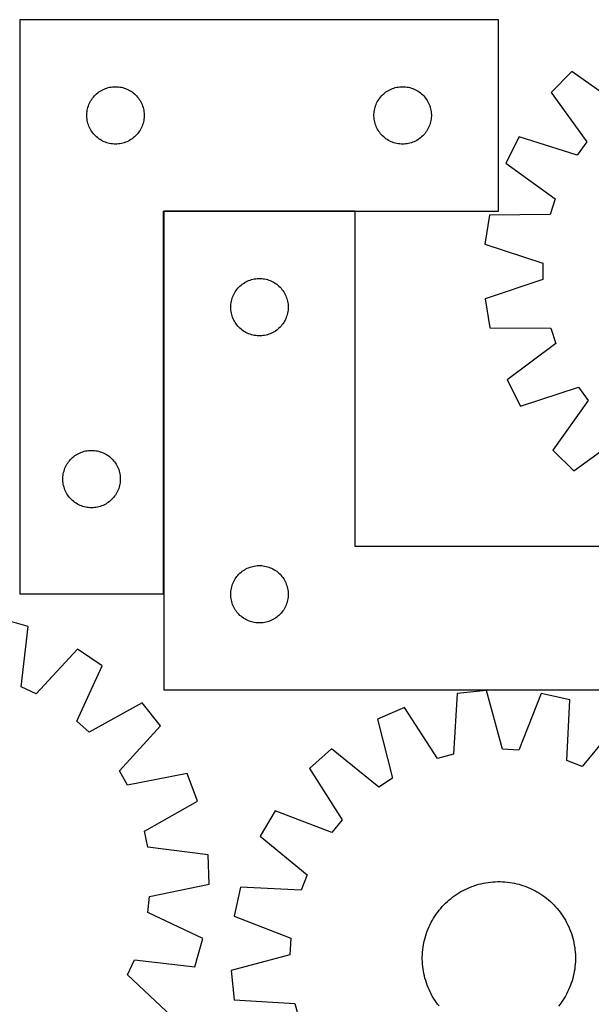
# Model space of a CAD drawing. Header units: millimetres. Extents: x 7 to 1489, y 8 to 2993.
# Tile 11 of 12: x 956 to 1254, y 2470 to 2984. Entities that reach past the tile are written whole.
import ezdxf

# ---------------------------------------------------------------- set-up
doc = ezdxf.new("R2010")
doc.units = ezdxf.units.MM
doc.layers.add('COMMON', color=5, linetype='CONTINUOUS', true_color=0x0000ff)
doc.layers.add('CUT', color=7, linetype='CONTINUOUS', true_color=0x000000)

msp = doc.modelspace()

# ---------------------------------------------------------------- linework, layer by layer
at = {"layer": 'COMMON'}
for p, q in [((1030.693733, 2884.046204), (1030.693733, 2684.246205)), ((1130.793734, 2884.146205), (1030.793734, 2884.146205))]:
    msp.add_line(p, q, dxfattribs=at)
at = {"layer": 'CUT'}
for p, q in [((955.593733, 2984.246205), (955.593733, 2684.246205)), ((1205.593733, 2984.246205), (955.593733, 2984.246205)), ((1205.593733, 2884.246205), (1205.593733, 2984.246205)), ((1243.977221, 2957.145566), (1233.15416, 2946.209759)), ((1269.873409, 2938.750941), (1243.977221, 2957.145566)), ((998.205512, 2947.300484), (998.887326, 2947.663512)), ((998.887326, 2947.663512), (999.586924, 2947.990959)), ((999.586924, 2947.990959), (1000.302451, 2948.281958)), ((1000.302451, 2948.281958), (1001.03201, 2948.535736)), ((1001.03201, 2948.535736), (1001.773666, 2948.751621)), ((1001.773666, 2948.751621), (1002.525452, 2948.929041)), ((1002.525452, 2948.929041), (1003.285374, 2949.067524)), ((1003.285374, 2949.067524), (1004.051418, 2949.166703)), ((1004.051418, 2949.166703), (1004.821551, 2949.226317)), ((1004.821551, 2949.226317), (1005.593733, 2949.246205)), ((1005.593733, 2949.246205), (1006.365914, 2949.226317)), ((1006.365914, 2949.226317), (1007.136048, 2949.166703)), ((1007.136048, 2949.166703), (1007.902091, 2949.067524)), ((1007.902091, 2949.067524), (1008.662014, 2948.929041)), ((1008.662014, 2948.929041), (1009.4138, 2948.751621)), ((1009.4138, 2948.751621), (1010.155455, 2948.535736)), ((1010.155455, 2948.535736), (1010.885014, 2948.281958)), ((1010.885014, 2948.281958), (1011.600541, 2947.990959)), ((1011.600541, 2947.990959), (1012.30014, 2947.663512)), ((1012.30014, 2947.663512), (1012.981954, 2947.300484)), ((1148.205512, 2947.300484), (1148.887326, 2947.663512)), ((1148.887326, 2947.663512), (1149.586924, 2947.990959)), ((1149.586924, 2947.990959), (1150.302451, 2948.281958)), ((1150.302451, 2948.281958), (1151.03201, 2948.535736)), ((1151.03201, 2948.535736), (1151.773666, 2948.751621)), ((1151.773666, 2948.751621), (1152.525452, 2948.929041)), ((1152.525452, 2948.929041), (1153.285374, 2949.067524)), ((1153.285374, 2949.067524), (1154.051418, 2949.166703)), ((1154.051418, 2949.166703), (1154.821551, 2949.226317)), ((1154.821551, 2949.226317), (1155.593733, 2949.246205)), ((1155.593733, 2949.246205), (1156.365914, 2949.226317)), ((1156.365914, 2949.226317), (1157.136048, 2949.166703)), ((1157.136048, 2949.166703), (1157.902091, 2949.067524)), ((1157.902091, 2949.067524), (1158.662014, 2948.929041)), ((1158.662014, 2948.929041), (1159.4138, 2948.751621)), ((1159.4138, 2948.751621), (1160.155455, 2948.535736)), ((1160.155455, 2948.535736), (1160.885014, 2948.281958)), ((1160.885014, 2948.281958), (1161.600541, 2947.990959)), ((1161.600541, 2947.990959), (1162.30014, 2947.663512)), ((1162.30014, 2947.663512), (1162.981954, 2947.300484)), ((992.734013, 2941.968097), (993.148578, 2942.619861)), ((993.148578, 2942.619861), (993.596144, 2943.24942)), ((993.596144, 2943.24942), (994.075526, 2943.855103)), ((994.075526, 2943.855103), (994.585452, 2944.435305)), ((994.585452, 2944.435305), (995.12457, 2944.988488)), ((995.12457, 2944.988488), (995.691451, 2945.513184)), ((995.691451, 2945.513184), (996.284591, 2946.008002)), ((996.284591, 2946.008002), (996.902416, 2946.47163)), ((996.902416, 2946.47163), (997.54329, 2946.902839)), ((997.54329, 2946.902839), (998.205512, 2947.300484)), ((1012.981954, 2947.300484), (1013.644176, 2946.902839)), ((1013.644176, 2946.902839), (1014.285049, 2946.47163)), ((1014.285049, 2946.47163), (1014.902875, 2946.008002)), ((1014.902875, 2946.008002), (1015.496015, 2945.513184)), ((1015.496015, 2945.513184), (1016.062895, 2944.988488)), ((1016.062895, 2944.988488), (1016.602013, 2944.435305)), ((1016.602013, 2944.435305), (1017.111939, 2943.855103)), ((1017.111939, 2943.855103), (1017.591321, 2943.24942)), ((1017.591321, 2943.24942), (1018.038888, 2942.619861)), ((1018.038888, 2942.619861), (1018.453452, 2941.968097)), ((1142.734013, 2941.968097), (1143.148578, 2942.619861)), ((1143.148578, 2942.619861), (1143.596144, 2943.24942)), ((1143.596144, 2943.24942), (1144.075526, 2943.855103)), ((1144.075526, 2943.855103), (1144.585452, 2944.435305)), ((1144.585452, 2944.435305), (1145.12457, 2944.988488)), ((1145.12457, 2944.988488), (1145.691451, 2945.513184)), ((1145.691451, 2945.513184), (1146.284591, 2946.008002)), ((1146.284591, 2946.008002), (1146.902416, 2946.47163)), ((1146.902416, 2946.47163), (1147.54329, 2946.902839)), ((1147.54329, 2946.902839), (1148.205512, 2947.300484)), ((1162.981954, 2947.300484), (1163.644176, 2946.902839)), ((1163.644176, 2946.902839), (1164.285049, 2946.47163)), ((1164.285049, 2946.47163), (1164.902875, 2946.008002)), ((1164.902875, 2946.008002), (1165.496015, 2945.513184)), ((1165.496015, 2945.513184), (1166.062895, 2944.988488)), ((1166.062895, 2944.988488), (1166.602013, 2944.435305)), ((1166.602013, 2944.435305), (1167.111939, 2943.855103)), ((1167.111939, 2943.855103), (1167.591321, 2943.24942)), ((1167.591321, 2943.24942), (1168.038888, 2942.619861)), ((1168.038888, 2942.619861), (1168.453452, 2941.968097)), ((1233.15416, 2946.209759), (1251.816156, 2920.505583)), ((990.836764, 2936.935417), (990.994767, 2937.691521)), ((990.994767, 2937.691521), (991.191485, 2938.43849)), ((991.191485, 2938.43849), (991.426394, 2939.174341)), ((991.426394, 2939.174341), (991.698873, 2939.897124)), ((991.698873, 2939.897124), (992.008199, 2940.604921)), ((992.008199, 2940.604921), (992.353551, 2941.295856)), ((992.353551, 2941.295856), (992.734013, 2941.968097)), ((1018.453452, 2941.968097), (1018.833915, 2941.295856)), ((1018.833915, 2941.295856), (1019.179267, 2940.604921)), ((1019.179267, 2940.604921), (1019.488592, 2939.897124)), ((1019.488592, 2939.897124), (1019.761071, 2939.174341)), ((1019.761071, 2939.174341), (1019.995981, 2938.43849)), ((1019.995981, 2938.43849), (1020.192698, 2937.691521)), ((1020.192698, 2937.691521), (1020.350702, 2936.935417)), ((1140.836764, 2936.935417), (1140.994767, 2937.691521)), ((1140.994767, 2937.691521), (1141.191485, 2938.43849)), ((1141.191485, 2938.43849), (1141.426394, 2939.174341)), ((1141.426394, 2939.174341), (1141.698873, 2939.897124)), ((1141.698873, 2939.897124), (1142.008199, 2940.604921)), ((1142.008199, 2940.604921), (1142.353551, 2941.295856)), ((1142.353551, 2941.295856), (1142.734013, 2941.968097)), ((1168.453452, 2941.968097), (1168.833915, 2941.295856)), ((1168.833915, 2941.295856), (1169.179267, 2940.604921)), ((1169.179267, 2940.604921), (1169.488592, 2939.897124)), ((1169.488592, 2939.897124), (1169.761071, 2939.174341)), ((1169.761071, 2939.174341), (1169.995981, 2938.43849)), ((1169.995981, 2938.43849), (1170.192698, 2937.691521)), ((1170.192698, 2937.691521), (1170.350702, 2936.935417)), ((990.598706, 2934.632424), (990.63847, 2935.403837)), ((990.598706, 2933.859987), (990.598706, 2934.632424)), ((990.63847, 2933.088573), (990.598706, 2933.859987)), ((990.63847, 2935.403837), (990.717893, 2936.172181)), ((990.717893, 2932.32023), (990.63847, 2933.088573)), ((990.717893, 2936.172181), (990.836764, 2936.935417)), ((990.836764, 2931.556994), (990.717893, 2932.32023)), ((1020.350702, 2936.935417), (1020.469573, 2936.172181)), ((1020.469573, 2932.32023), (1020.350702, 2931.556994)), ((1020.469573, 2936.172181), (1020.548996, 2935.403837)), ((1020.548996, 2933.088573), (1020.469573, 2932.32023)), ((1020.548996, 2935.403837), (1020.58876, 2934.632424)), ((1020.58876, 2933.859987), (1020.548996, 2933.088573)), ((1020.58876, 2934.632424), (1020.58876, 2933.859987)), ((1140.598706, 2934.632424), (1140.63847, 2935.403837)), ((1140.598706, 2933.859987), (1140.598706, 2934.632424)), ((1140.63847, 2933.088573), (1140.598706, 2933.859987)), ((1140.63847, 2935.403837), (1140.717893, 2936.172181)), ((1140.717893, 2932.32023), (1140.63847, 2933.088573)), ((1140.717893, 2936.172181), (1140.836764, 2936.935417)), ((1140.836764, 2931.556994), (1140.717893, 2932.32023)), ((1170.350702, 2936.935417), (1170.469573, 2936.172181)), ((1170.469573, 2932.32023), (1170.350702, 2931.556994)), ((1170.469573, 2936.172181), (1170.548996, 2935.403837)), ((1170.548996, 2933.088573), (1170.469573, 2932.32023)), ((1170.548996, 2935.403837), (1170.58876, 2934.632424)), ((1170.58876, 2933.859987), (1170.548996, 2933.088573)), ((1170.58876, 2934.632424), (1170.58876, 2933.859987)), ((990.994767, 2930.800889), (990.836764, 2931.556994)), ((991.191485, 2930.053921), (990.994767, 2930.800889)), ((991.426394, 2929.31807), (991.191485, 2930.053921)), ((991.698873, 2928.595287), (991.426394, 2929.31807)), ((992.008199, 2927.887489), (991.698873, 2928.595287)), ((992.353551, 2927.196554), (992.008199, 2927.887489)), ((992.734013, 2926.524313), (992.353551, 2927.196554)), ((1018.833915, 2927.196554), (1018.453452, 2926.524313)), ((1019.179267, 2927.887489), (1018.833915, 2927.196554)), ((1019.488592, 2928.595287), (1019.179267, 2927.887489)), ((1019.761071, 2929.31807), (1019.488592, 2928.595287)), ((1019.995981, 2930.053921), (1019.761071, 2929.31807)), ((1020.192698, 2930.800889), (1019.995981, 2930.053921)), ((1020.350702, 2931.556994), (1020.192698, 2930.800889)), ((1140.994767, 2930.800889), (1140.836764, 2931.556994)), ((1141.191485, 2930.053921), (1140.994767, 2930.800889)), ((1141.426394, 2929.31807), (1141.191485, 2930.053921)), ((1141.698873, 2928.595287), (1141.426394, 2929.31807)), ((1142.008199, 2927.887489), (1141.698873, 2928.595287)), ((1142.353551, 2927.196554), (1142.008199, 2927.887489)), ((1142.734013, 2926.524313), (1142.353551, 2927.196554)), ((1168.833915, 2927.196554), (1168.453452, 2926.524313)), ((1169.179267, 2927.887489), (1168.833915, 2927.196554)), ((1169.488592, 2928.595287), (1169.179267, 2927.887489)), ((1169.761071, 2929.31807), (1169.488592, 2928.595287)), ((1169.995981, 2930.053921), (1169.761071, 2929.31807)), ((1170.192698, 2930.800889), (1169.995981, 2930.053921)), ((1170.350702, 2931.556994), (1170.192698, 2930.800889)), ((993.148578, 2925.87255), (992.734013, 2926.524313)), ((993.596144, 2925.242991), (993.148578, 2925.87255)), ((994.075526, 2924.637308), (993.596144, 2925.242991)), ((994.585452, 2924.057105), (994.075526, 2924.637308)), ((995.12457, 2923.503923), (994.585452, 2924.057105)), ((995.691451, 2922.979226), (995.12457, 2923.503923)), ((996.284591, 2922.484408), (995.691451, 2922.979226)), ((996.902416, 2922.02078), (996.284591, 2922.484408)), ((997.54329, 2921.589572), (996.902416, 2922.02078)), ((1014.285049, 2922.02078), (1013.644176, 2921.589572)), ((1014.902875, 2922.484408), (1014.285049, 2922.02078)), ((1015.496015, 2922.979226), (1014.902875, 2922.484408)), ((1016.062895, 2923.503923), (1015.496015, 2922.979226)), ((1016.602013, 2924.057105), (1016.062895, 2923.503923)), ((1017.111939, 2924.637308), (1016.602013, 2924.057105)), ((1017.591321, 2925.242991), (1017.111939, 2924.637308)), ((1018.038888, 2925.87255), (1017.591321, 2925.242991)), ((1018.453452, 2926.524313), (1018.038888, 2925.87255)), ((1143.148578, 2925.87255), (1142.734013, 2926.524313)), ((1143.596144, 2925.242991), (1143.148578, 2925.87255)), ((1144.075526, 2924.637308), (1143.596144, 2925.242991)), ((1144.585452, 2924.057105), (1144.075526, 2924.637308)), ((1145.12457, 2923.503923), (1144.585452, 2924.057105)), ((1145.691451, 2922.979226), (1145.12457, 2923.503923)), ((1146.284591, 2922.484408), (1145.691451, 2922.979226)), ((1146.902416, 2922.02078), (1146.284591, 2922.484408)), ((1147.54329, 2921.589572), (1146.902416, 2922.02078)), ((1164.285049, 2922.02078), (1163.644176, 2921.589572)), ((1164.902875, 2922.484408), (1164.285049, 2922.02078)), ((1165.496015, 2922.979226), (1164.902875, 2922.484408)), ((1166.062895, 2923.503923), (1165.496015, 2922.979226)), ((1166.602013, 2924.057105), (1166.062895, 2923.503923)), ((1167.111939, 2924.637308), (1166.602013, 2924.057105)), ((1167.591321, 2925.242991), (1167.111939, 2924.637308)), ((1168.038888, 2925.87255), (1167.591321, 2925.242991)), ((1168.453452, 2926.524313), (1168.038888, 2925.87255)), ((1216.499304, 2923.034737), (1209.585311, 2909.289656)), ((1246.812294, 2913.542772), (1216.499304, 2923.034737)), ((998.205512, 2921.191927), (997.54329, 2921.589572)), ((998.887326, 2920.828899), (998.205512, 2921.191927)), ((999.586924, 2920.501452), (998.887326, 2920.828899)), ((1000.302451, 2920.210453), (999.586924, 2920.501452)), ((1001.03201, 2919.956675), (1000.302451, 2920.210453)), ((1001.773666, 2919.740789), (1001.03201, 2919.956675)), ((1002.525452, 2919.56337), (1001.773666, 2919.740789)), ((1003.285374, 2919.424887), (1002.525452, 2919.56337)), ((1004.051418, 2919.325707), (1003.285374, 2919.424887)), ((1004.821551, 2919.266094), (1004.051418, 2919.325707)), ((1005.593733, 2919.246205), (1004.821551, 2919.266094)), ((1006.365914, 2919.266094), (1005.593733, 2919.246205)), ((1007.136048, 2919.325707), (1006.365914, 2919.266094)), ((1007.902091, 2919.424887), (1007.136048, 2919.325707)), ((1008.662014, 2919.56337), (1007.902091, 2919.424887)), ((1009.4138, 2919.740789), (1008.662014, 2919.56337)), ((1010.155455, 2919.956675), (1009.4138, 2919.740789)), ((1010.885014, 2920.210453), (1010.155455, 2919.956675)), ((1011.600541, 2920.501452), (1010.885014, 2920.210453)), ((1012.30014, 2920.828899), (1011.600541, 2920.501452)), ((1012.981954, 2921.191927), (1012.30014, 2920.828899)), ((1013.644176, 2921.589572), (1012.981954, 2921.191927)), ((1148.205512, 2921.191927), (1147.54329, 2921.589572)), ((1148.887326, 2920.828899), (1148.205512, 2921.191927)), ((1149.586924, 2920.501452), (1148.887326, 2920.828899)), ((1150.302451, 2920.210453), (1149.586924, 2920.501452)), ((1151.03201, 2919.956675), (1150.302451, 2920.210453)), ((1151.773666, 2919.740789), (1151.03201, 2919.956675)), ((1152.525452, 2919.56337), (1151.773666, 2919.740789)), ((1153.285374, 2919.424887), (1152.525452, 2919.56337)), ((1154.051418, 2919.325707), (1153.285374, 2919.424887)), ((1154.821551, 2919.266094), (1154.051418, 2919.325707)), ((1155.593733, 2919.246205), (1154.821551, 2919.266094)), ((1156.365914, 2919.266094), (1155.593733, 2919.246205)), ((1157.136048, 2919.325707), (1156.365914, 2919.266094)), ((1157.902091, 2919.424887), (1157.136048, 2919.325707)), ((1158.662014, 2919.56337), (1157.902091, 2919.424887)), ((1159.4138, 2919.740789), (1158.662014, 2919.56337)), ((1160.155455, 2919.956675), (1159.4138, 2919.740789)), ((1160.885014, 2920.210453), (1160.155455, 2919.956675)), ((1161.600541, 2920.501452), (1160.885014, 2920.210453)), ((1162.30014, 2920.828899), (1161.600541, 2920.501452)), ((1162.981954, 2921.191927), (1162.30014, 2920.828899)), ((1163.644176, 2921.589572), (1162.981954, 2921.191927)), ((1251.816156, 2920.505583), (1246.812294, 2913.542772)), ((1209.585311, 2909.289656), (1235.276951, 2890.610407)), ((1235.276951, 2890.610407), (1232.669623, 2882.442102)), ((1030.593733, 2684.246205), (1030.593733, 2884.246205)), ((1030.593733, 2884.246205), (1205.593733, 2884.246205)), ((1130.793734, 2884.046204), (1030.793734, 2884.046204)), ((1030.793734, 2884.046204), (1030.793734, 2634.046204)), ((1130.793734, 2709.046204), (1130.793734, 2884.046204)), ((1200.907078, 2882.102268), (1198.578943, 2866.893378)), ((1232.669623, 2882.442102), (1200.907078, 2882.102268)), ((1198.578943, 2866.893378), (1228.785351, 2857.067509)), ((1228.785351, 2857.067509), (1228.829779, 2848.493281)), ((1070.051451, 2844.515367), (1070.604634, 2845.054485)), ((1070.604634, 2845.054485), (1071.184836, 2845.564411)), ((1071.184836, 2845.564411), (1071.79052, 2846.043793)), ((1071.79052, 2846.043793), (1072.420078, 2846.49136)), ((1072.420078, 2846.49136), (1073.071842, 2846.905924)), ((1073.071842, 2846.905924), (1073.744083, 2847.286386)), ((1073.744083, 2847.286386), (1074.435018, 2847.631738)), ((1074.435018, 2847.631738), (1075.142815, 2847.941064)), ((1075.142815, 2847.941064), (1075.865598, 2848.213543)), ((1075.865598, 2848.213543), (1076.601449, 2848.448452)), ((1076.601449, 2848.448452), (1077.348418, 2848.64517)), ((1077.348418, 2848.64517), (1078.104522, 2848.803174)), ((1078.104522, 2848.803174), (1078.867758, 2848.922044)), ((1078.867758, 2848.922044), (1079.636102, 2849.001467)), ((1079.636102, 2849.001467), (1080.407515, 2849.041231)), ((1080.407515, 2849.041231), (1081.179952, 2849.041231)), ((1081.179952, 2849.041231), (1081.951366, 2849.001467)), ((1081.951366, 2849.001467), (1082.719709, 2848.922044)), ((1082.719709, 2848.922044), (1083.482945, 2848.803174)), ((1083.482945, 2848.803174), (1084.23905, 2848.64517)), ((1084.23905, 2848.64517), (1084.986018, 2848.448452)), ((1084.986018, 2848.448452), (1085.72187, 2848.213543)), ((1085.72187, 2848.213543), (1086.444652, 2847.941064)), ((1086.444652, 2847.941064), (1087.15245, 2847.631738)), ((1087.15245, 2847.631738), (1087.843385, 2847.286386)), ((1087.843385, 2847.286386), (1088.515626, 2846.905924)), ((1088.515626, 2846.905924), (1089.16739, 2846.49136)), ((1089.16739, 2846.49136), (1089.796948, 2846.043793)), ((1089.796948, 2846.043793), (1090.402631, 2845.564411)), ((1090.402631, 2845.564411), (1090.982834, 2845.054485)), ((1090.982834, 2845.054485), (1091.536017, 2844.515367)), ((1228.829779, 2848.493281), (1198.726818, 2838.354914)), ((1066.757981, 2839.337486), (1067.04898, 2840.053013)), ((1067.04898, 2840.053013), (1067.376428, 2840.752611)), ((1067.376428, 2840.752611), (1067.739455, 2841.434425)), ((1067.739455, 2841.434425), (1068.1371, 2842.096647)), ((1068.1371, 2842.096647), (1068.568309, 2842.737521)), ((1068.568309, 2842.737521), (1069.031937, 2843.355347)), ((1069.031937, 2843.355347), (1069.526755, 2843.948486)), ((1069.526755, 2843.948486), (1070.051451, 2844.515367)), ((1091.536017, 2844.515367), (1092.060713, 2843.948486)), ((1092.060713, 2843.948486), (1092.555531, 2843.355347)), ((1092.555531, 2843.355347), (1093.019159, 2842.737521)), ((1093.019159, 2842.737521), (1093.450367, 2842.096647)), ((1093.450367, 2842.096647), (1093.848012, 2841.434425)), ((1093.848012, 2841.434425), (1094.21104, 2840.752611)), ((1094.21104, 2840.752611), (1094.538487, 2840.053013)), ((1094.538487, 2840.053013), (1094.829486, 2839.337486)), ((1065.793734, 2834.046204), (1065.813622, 2834.818386)), ((1065.813622, 2834.818386), (1065.873236, 2835.588519)), ((1065.873236, 2835.588519), (1065.972415, 2836.354563)), ((1065.972415, 2836.354563), (1066.110899, 2837.114485)), ((1066.110899, 2837.114485), (1066.288318, 2837.866271)), ((1066.288318, 2837.866271), (1066.504203, 2838.607927)), ((1066.504203, 2838.607927), (1066.757981, 2839.337486)), ((1094.829486, 2839.337486), (1095.083264, 2838.607927)), ((1095.083264, 2838.607927), (1095.29915, 2837.866271)), ((1095.29915, 2837.866271), (1095.476569, 2837.114485)), ((1095.476569, 2837.114485), (1095.615052, 2836.354563)), ((1095.615052, 2836.354563), (1095.714232, 2835.588519)), ((1095.714232, 2835.588519), (1095.773845, 2834.818386)), ((1095.773845, 2834.818386), (1095.793734, 2834.046204)), ((1198.726818, 2838.354914), (1201.212436, 2823.170966)), ((1065.813622, 2833.274023), (1065.793734, 2834.046204)), ((1065.873236, 2832.503889), (1065.813622, 2833.274023)), ((1065.972415, 2831.737846), (1065.873236, 2832.503889)), ((1066.110899, 2830.977923), (1065.972415, 2831.737846)), ((1066.288318, 2830.226138), (1066.110899, 2830.977923)), ((1066.504203, 2829.484482), (1066.288318, 2830.226138)), ((1066.757981, 2828.754923), (1066.504203, 2829.484482)), ((1095.083264, 2829.484482), (1094.829486, 2828.754923)), ((1095.29915, 2830.226138), (1095.083264, 2829.484482)), ((1095.476569, 2830.977923), (1095.29915, 2830.226138)), ((1095.615052, 2831.737846), (1095.476569, 2830.977923)), ((1095.714232, 2832.503889), (1095.615052, 2831.737846)), ((1095.773845, 2833.274023), (1095.714232, 2832.503889)), ((1095.793734, 2834.046204), (1095.773845, 2833.274023)), ((1067.04898, 2828.039396), (1066.757981, 2828.754923)), ((1067.376428, 2827.339797), (1067.04898, 2828.039396)), ((1067.739455, 2826.657983), (1067.376428, 2827.339797)), ((1068.1371, 2825.995761), (1067.739455, 2826.657983)), ((1068.568309, 2825.354888), (1068.1371, 2825.995761)), ((1069.031937, 2824.737062), (1068.568309, 2825.354888)), ((1069.526755, 2824.143923), (1069.031937, 2824.737062)), ((1092.555531, 2824.737062), (1092.060713, 2824.143923)), ((1093.019159, 2825.354888), (1092.555531, 2824.737062)), ((1093.450367, 2825.995761), (1093.019159, 2825.354888)), ((1093.848012, 2826.657983), (1093.450367, 2825.995761)), ((1094.21104, 2827.339797), (1093.848012, 2826.657983)), ((1094.538487, 2828.039396), (1094.21104, 2827.339797)), ((1094.829486, 2828.754923), (1094.538487, 2828.039396)), ((1070.051451, 2823.577042), (1069.526755, 2824.143923)), ((1070.604634, 2823.037924), (1070.051451, 2823.577042)), ((1071.184836, 2822.527998), (1070.604634, 2823.037924)), ((1071.79052, 2822.048616), (1071.184836, 2822.527998)), ((1072.420078, 2821.601049), (1071.79052, 2822.048616)), ((1073.071842, 2821.186485), (1072.420078, 2821.601049)), ((1073.744083, 2820.806022), (1073.071842, 2821.186485)), ((1074.435018, 2820.46067), (1073.744083, 2820.806022)), ((1075.142815, 2820.151345), (1074.435018, 2820.46067)), ((1075.865598, 2819.878866), (1075.142815, 2820.151345)), ((1076.601449, 2819.643956), (1075.865598, 2819.878866)), ((1077.348418, 2819.447239), (1076.601449, 2819.643956)), ((1078.104522, 2819.289235), (1077.348418, 2819.447239)), ((1078.867758, 2819.170364), (1078.104522, 2819.289235)), ((1079.636102, 2819.090941), (1078.867758, 2819.170364)), ((1080.407515, 2819.051177), (1079.636102, 2819.090941)), ((1081.179952, 2819.051177), (1080.407515, 2819.051177)), ((1081.951366, 2819.090941), (1081.179952, 2819.051177)), ((1082.719709, 2819.170364), (1081.951366, 2819.090941)), ((1083.482945, 2819.289235), (1082.719709, 2819.170364)), ((1084.23905, 2819.447239), (1083.482945, 2819.289235)), ((1084.986018, 2819.643956), (1084.23905, 2819.447239)), ((1085.72187, 2819.878866), (1084.986018, 2819.643956)), ((1086.444652, 2820.151345), (1085.72187, 2819.878866)), ((1087.15245, 2820.46067), (1086.444652, 2820.151345)), ((1087.843385, 2820.806022), (1087.15245, 2820.46067)), ((1088.515626, 2821.186485), (1087.843385, 2820.806022)), ((1089.16739, 2821.601049), (1088.515626, 2821.186485)), ((1089.796948, 2822.048616), (1089.16739, 2821.601049)), ((1090.402631, 2822.527998), (1089.796948, 2822.048616)), ((1090.982834, 2823.037924), (1090.402631, 2822.527998)), ((1091.536017, 2823.577042), (1090.982834, 2823.037924)), ((1092.060713, 2824.143923), (1091.536017, 2823.577042)), ((1201.212436, 2823.170966), (1232.976797, 2823.160303)), ((1232.976797, 2823.160303), (1235.668633, 2815.019456)), ((1235.668633, 2815.019456), (1210.171943, 2796.07497)), ((1210.171943, 2796.07497), (1217.228004, 2782.402276)), ((1217.228004, 2782.402276), (1247.441002, 2792.207862)), ((1247.441002, 2792.207862), (1252.51675, 2785.297279)), ((1252.51675, 2785.297279), (1234.122126, 2759.401092)), ((1245.057933, 2748.57803), (1270.762109, 2767.240026)), ((985.04329, 2756.902839), (985.705512, 2757.300484)), ((985.705512, 2757.300484), (986.387326, 2757.663512)), ((986.387326, 2757.663512), (987.086924, 2757.990959)), ((987.086924, 2757.990959), (987.802451, 2758.281958)), ((987.802451, 2758.281958), (988.53201, 2758.535736)), ((988.53201, 2758.535736), (989.273666, 2758.751621)), ((989.273666, 2758.751621), (990.025452, 2758.929041)), ((990.025452, 2758.929041), (990.785374, 2759.067524)), ((990.785374, 2759.067524), (991.551418, 2759.166703)), ((991.551418, 2759.166703), (992.321551, 2759.226317)), ((992.321551, 2759.226317), (993.093733, 2759.246205)), ((993.093733, 2759.246205), (993.865914, 2759.226317)), ((993.865914, 2759.226317), (994.636048, 2759.166703)), ((994.636048, 2759.166703), (995.402091, 2759.067524)), ((995.402091, 2759.067524), (996.162014, 2758.929041)), ((996.162014, 2758.929041), (996.9138, 2758.751621)), ((996.9138, 2758.751621), (997.655455, 2758.535736)), ((997.655455, 2758.535736), (998.385014, 2758.281958)), ((998.385014, 2758.281958), (999.100541, 2757.990959)), ((999.100541, 2757.990959), (999.80014, 2757.663512)), ((999.80014, 2757.663512), (1000.481954, 2757.300484)), ((1000.481954, 2757.300484), (1001.144176, 2756.902839)), ((1234.122126, 2759.401092), (1245.057933, 2748.57803)), ((980.234013, 2751.968097), (980.648578, 2752.619861)), ((980.648578, 2752.619861), (981.096144, 2753.24942)), ((981.096144, 2753.24942), (981.575526, 2753.855103)), ((981.575526, 2753.855103), (982.085452, 2754.435305)), ((982.085452, 2754.435305), (982.62457, 2754.988488)), ((982.62457, 2754.988488), (983.191451, 2755.513184)), ((983.191451, 2755.513184), (983.784591, 2756.008002)), ((983.784591, 2756.008002), (984.402416, 2756.47163)), ((984.402416, 2756.47163), (985.04329, 2756.902839)), ((1001.144176, 2756.902839), (1001.785049, 2756.47163)), ((1001.785049, 2756.47163), (1002.402875, 2756.008002)), ((1002.402875, 2756.008002), (1002.996015, 2755.513184)), ((1002.996015, 2755.513184), (1003.562895, 2754.988488)), ((1003.562895, 2754.988488), (1004.102013, 2754.435305)), ((1004.102013, 2754.435305), (1004.611939, 2753.855103)), ((1004.611939, 2753.855103), (1005.091321, 2753.24942)), ((1005.091321, 2753.24942), (1005.538888, 2752.619861)), ((1005.538888, 2752.619861), (1005.953452, 2751.968097)), ((978.336764, 2746.935417), (978.494767, 2747.691521)), ((978.494767, 2747.691521), (978.691485, 2748.43849)), ((978.691485, 2748.43849), (978.926394, 2749.174341)), ((978.926394, 2749.174341), (979.198873, 2749.897124)), ((979.198873, 2749.897124), (979.508199, 2750.604921)), ((979.508199, 2750.604921), (979.853551, 2751.295856)), ((979.853551, 2751.295856), (980.234013, 2751.968097)), ((1005.953452, 2751.968097), (1006.333915, 2751.295856)), ((1006.333915, 2751.295856), (1006.679267, 2750.604921)), ((1006.679267, 2750.604921), (1006.988592, 2749.897124)), ((1006.988592, 2749.897124), (1007.261071, 2749.174341)), ((1007.261071, 2749.174341), (1007.495981, 2748.43849)), ((1007.495981, 2748.43849), (1007.692698, 2747.691521)), ((1007.692698, 2747.691521), (1007.850702, 2746.935417)), ((978.098706, 2744.632424), (978.13847, 2745.403837)), ((978.098706, 2743.859987), (978.098706, 2744.632424)), ((978.13847, 2743.088573), (978.098706, 2743.859987)), ((978.13847, 2745.403837), (978.217893, 2746.172181)), ((978.217893, 2742.32023), (978.13847, 2743.088573)), ((978.217893, 2746.172181), (978.336764, 2746.935417)), ((978.336764, 2741.556994), (978.217893, 2742.32023)), ((1007.850702, 2746.935417), (1007.969573, 2746.172181)), ((1007.969573, 2742.32023), (1007.850702, 2741.556994)), ((1007.969573, 2746.172181), (1008.048996, 2745.403837)), ((1008.048996, 2743.088573), (1007.969573, 2742.32023)), ((1008.048996, 2745.403837), (1008.08876, 2744.632424)), ((1008.08876, 2743.859987), (1008.048996, 2743.088573)), ((1008.08876, 2744.632424), (1008.08876, 2743.859987)), ((978.494767, 2740.800889), (978.336764, 2741.556994)), ((978.691485, 2740.053921), (978.494767, 2740.800889)), ((978.926394, 2739.31807), (978.691485, 2740.053921)), ((979.198873, 2738.595287), (978.926394, 2739.31807)), ((979.508199, 2737.887489), (979.198873, 2738.595287)), ((979.853551, 2737.196554), (979.508199, 2737.887489)), ((980.234013, 2736.524313), (979.853551, 2737.196554)), ((1006.333915, 2737.196554), (1005.953452, 2736.524313)), ((1006.679267, 2737.887489), (1006.333915, 2737.196554)), ((1006.988592, 2738.595287), (1006.679267, 2737.887489)), ((1007.261071, 2739.31807), (1006.988592, 2738.595287)), ((1007.495981, 2740.053921), (1007.261071, 2739.31807)), ((1007.692698, 2740.800889), (1007.495981, 2740.053921)), ((1007.850702, 2741.556994), (1007.692698, 2740.800889)), ((980.648578, 2735.87255), (980.234013, 2736.524313)), ((981.096144, 2735.242991), (980.648578, 2735.87255)), ((981.575526, 2734.637308), (981.096144, 2735.242991)), ((982.085452, 2734.057105), (981.575526, 2734.637308)), ((982.62457, 2733.503923), (982.085452, 2734.057105)), ((983.191451, 2732.979226), (982.62457, 2733.503923)), ((983.784591, 2732.484408), (983.191451, 2732.979226)), ((984.402416, 2732.02078), (983.784591, 2732.484408)), ((985.04329, 2731.589572), (984.402416, 2732.02078)), ((985.705512, 2731.191927), (985.04329, 2731.589572)), ((1001.144176, 2731.589572), (1000.481954, 2731.191927)), ((1001.785049, 2732.02078), (1001.144176, 2731.589572)), ((1002.402875, 2732.484408), (1001.785049, 2732.02078)), ((1002.996015, 2732.979226), (1002.402875, 2732.484408)), ((1003.562895, 2733.503923), (1002.996015, 2732.979226)), ((1004.102013, 2734.057105), (1003.562895, 2733.503923)), ((1004.611939, 2734.637308), (1004.102013, 2734.057105)), ((1005.091321, 2735.242991), (1004.611939, 2734.637308)), ((1005.538888, 2735.87255), (1005.091321, 2735.242991)), ((1005.953452, 2736.524313), (1005.538888, 2735.87255)), ((986.387326, 2730.828899), (985.705512, 2731.191927)), ((987.086924, 2730.501452), (986.387326, 2730.828899)), ((987.802451, 2730.210453), (987.086924, 2730.501452)), ((988.53201, 2729.956675), (987.802451, 2730.210453)), ((989.273666, 2729.740789), (988.53201, 2729.956675)), ((990.025452, 2729.56337), (989.273666, 2729.740789)), ((990.785374, 2729.424887), (990.025452, 2729.56337)), ((991.551418, 2729.325707), (990.785374, 2729.424887)), ((992.321551, 2729.266094), (991.551418, 2729.325707)), ((993.093733, 2729.246205), (992.321551, 2729.266094)), ((993.865914, 2729.266094), (993.093733, 2729.246205)), ((994.636048, 2729.325707), (993.865914, 2729.266094)), ((995.402091, 2729.424887), (994.636048, 2729.325707)), ((996.162014, 2729.56337), (995.402091, 2729.424887)), ((996.9138, 2729.740789), (996.162014, 2729.56337)), ((997.655455, 2729.956675), (996.9138, 2729.740789)), ((998.385014, 2730.210453), (997.655455, 2729.956675)), ((999.100541, 2730.501452), (998.385014, 2730.210453)), ((999.80014, 2730.828899), (999.100541, 2730.501452)), ((1000.481954, 2731.191927), (999.80014, 2730.828899)), ((1330.793734, 2709.046204), (1130.793734, 2709.046204)), ((1070.604634, 2695.054485), (1071.184836, 2695.564411)), ((1071.184836, 2695.564411), (1071.79052, 2696.043793)), ((1071.79052, 2696.043793), (1072.420078, 2696.49136)), ((1072.420078, 2696.49136), (1073.071842, 2696.905924)), ((1073.071842, 2696.905924), (1073.744083, 2697.286386)), ((1073.744083, 2697.286386), (1074.435018, 2697.631738)), ((1074.435018, 2697.631738), (1075.142815, 2697.941064)), ((1075.142815, 2697.941064), (1075.865598, 2698.213543)), ((1075.865598, 2698.213543), (1076.601449, 2698.448452)), ((1076.601449, 2698.448452), (1077.348418, 2698.64517)), ((1077.348418, 2698.64517), (1078.104522, 2698.803174)), ((1078.104522, 2698.803174), (1078.867758, 2698.922044)), ((1078.867758, 2698.922044), (1079.636102, 2699.001467)), ((1079.636102, 2699.001467), (1080.407515, 2699.041231)), ((1080.407515, 2699.041231), (1081.179952, 2699.041231)), ((1081.179952, 2699.041231), (1081.951366, 2699.001467)), ((1081.951366, 2699.001467), (1082.719709, 2698.922044)), ((1082.719709, 2698.922044), (1083.482945, 2698.803174)), ((1083.482945, 2698.803174), (1084.23905, 2698.64517)), ((1084.23905, 2698.64517), (1084.986018, 2698.448452)), ((1084.986018, 2698.448452), (1085.72187, 2698.213543)), ((1085.72187, 2698.213543), (1086.444652, 2697.941064)), ((1086.444652, 2697.941064), (1087.15245, 2697.631738)), ((1087.15245, 2697.631738), (1087.843385, 2697.286386)), ((1087.843385, 2697.286386), (1088.515626, 2696.905924)), ((1088.515626, 2696.905924), (1089.16739, 2696.49136)), ((1089.16739, 2696.49136), (1089.796948, 2696.043793)), ((1089.796948, 2696.043793), (1090.402631, 2695.564411)), ((1090.402631, 2695.564411), (1090.982834, 2695.054485)), ((1067.04898, 2690.053013), (1067.376428, 2690.752611)), ((1067.376428, 2690.752611), (1067.739455, 2691.434425)), ((1067.739455, 2691.434425), (1068.1371, 2692.096647)), ((1068.1371, 2692.096647), (1068.568309, 2692.737521)), ((1068.568309, 2692.737521), (1069.031937, 2693.355347)), ((1069.031937, 2693.355347), (1069.526755, 2693.948486)), ((1069.526755, 2693.948486), (1070.051451, 2694.515367)), ((1070.051451, 2694.515367), (1070.604634, 2695.054485)), ((1090.982834, 2695.054485), (1091.536017, 2694.515367)), ((1091.536017, 2694.515367), (1092.060713, 2693.948486)), ((1092.060713, 2693.948486), (1092.555531, 2693.355347)), ((1092.555531, 2693.355347), (1093.019159, 2692.737521)), ((1093.019159, 2692.737521), (1093.450367, 2692.096647)), ((1093.450367, 2692.096647), (1093.848012, 2691.434425)), ((1093.848012, 2691.434425), (1094.21104, 2690.752611)), ((1094.21104, 2690.752611), (1094.538487, 2690.053013)), ((1065.813622, 2684.818386), (1065.873236, 2685.588519)), ((1065.873236, 2685.588519), (1065.972415, 2686.354563)), ((1065.972415, 2686.354563), (1066.110899, 2687.114485)), ((1066.110899, 2687.114485), (1066.288318, 2687.866271)), ((1066.288318, 2687.866271), (1066.504203, 2688.607927)), ((1066.504203, 2688.607927), (1066.757981, 2689.337486)), ((1066.757981, 2689.337486), (1067.04898, 2690.053013)), ((1094.538487, 2690.053013), (1094.829486, 2689.337486)), ((1094.829486, 2689.337486), (1095.083264, 2688.607927)), ((1095.083264, 2688.607927), (1095.29915, 2687.866271)), ((1095.29915, 2687.866271), (1095.476569, 2687.114485)), ((1095.476569, 2687.114485), (1095.615052, 2686.354563)), ((1095.615052, 2686.354563), (1095.714232, 2685.588519)), ((1095.714232, 2685.588519), (1095.773845, 2684.818386)), ((955.593733, 2684.246205), (1030.593733, 2684.246205)), ((1065.793734, 2684.046204), (1065.813622, 2684.818386)), ((1065.813622, 2683.274023), (1065.793734, 2684.046204)), ((1065.873236, 2682.503889), (1065.813622, 2683.274023)), ((1065.972415, 2681.737846), (1065.873236, 2682.503889)), ((1066.110899, 2680.977923), (1065.972415, 2681.737846)), ((1066.288318, 2680.226138), (1066.110899, 2680.977923)), ((1066.504203, 2679.484482), (1066.288318, 2680.226138)), ((1095.29915, 2680.226138), (1095.083264, 2679.484482)), ((1095.476569, 2680.977923), (1095.29915, 2680.226138)), ((1095.615052, 2681.737846), (1095.476569, 2680.977923)), ((1095.714232, 2682.503889), (1095.615052, 2681.737846)), ((1095.773845, 2683.274023), (1095.714232, 2682.503889)), ((1095.773845, 2684.818386), (1095.793734, 2684.046204)), ((1095.793734, 2684.046204), (1095.773845, 2683.274023)), ((1066.757981, 2678.754923), (1066.504203, 2679.484482)), ((1067.04898, 2678.039396), (1066.757981, 2678.754923)), ((1067.376428, 2677.339797), (1067.04898, 2678.039396)), ((1067.739455, 2676.657983), (1067.376428, 2677.339797)), ((1068.1371, 2675.995761), (1067.739455, 2676.657983)), ((1068.568309, 2675.354888), (1068.1371, 2675.995761)), ((1069.031937, 2674.737062), (1068.568309, 2675.354888)), ((1093.019159, 2675.354888), (1092.555531, 2674.737062)), ((1093.450367, 2675.995761), (1093.019159, 2675.354888)), ((1093.848012, 2676.657983), (1093.450367, 2675.995761)), ((1094.21104, 2677.339797), (1093.848012, 2676.657983)), ((1094.538487, 2678.039396), (1094.21104, 2677.339797)), ((1094.829486, 2678.754923), (1094.538487, 2678.039396)), ((1095.083264, 2679.484482), (1094.829486, 2678.754923)), ((959.908139, 2667.247875), (945.099753, 2671.424266)), ((1069.526755, 2674.143923), (1069.031937, 2674.737062)), ((1070.051451, 2673.577042), (1069.526755, 2674.143923)), ((1070.604634, 2673.037924), (1070.051451, 2673.577042)), ((1071.184836, 2672.527998), (1070.604634, 2673.037924)), ((1071.79052, 2672.048616), (1071.184836, 2672.527998)), ((1072.420078, 2671.601049), (1071.79052, 2672.048616)), ((1073.071842, 2671.186485), (1072.420078, 2671.601049)), ((1073.744083, 2670.806022), (1073.071842, 2671.186485)), ((1074.435018, 2670.46067), (1073.744083, 2670.806022)), ((1075.142815, 2670.151345), (1074.435018, 2670.46067)), ((1075.865598, 2669.878866), (1075.142815, 2670.151345)), ((1076.601449, 2669.643956), (1075.865598, 2669.878866)), ((1085.72187, 2669.878866), (1084.986018, 2669.643956)), ((1086.444652, 2670.151345), (1085.72187, 2669.878866)), ((1087.15245, 2670.46067), (1086.444652, 2670.151345)), ((1087.843385, 2670.806022), (1087.15245, 2670.46067)), ((1088.515626, 2671.186485), (1087.843385, 2670.806022)), ((1089.16739, 2671.601049), (1088.515626, 2671.186485)), ((1089.796948, 2672.048616), (1089.16739, 2671.601049)), ((1090.402631, 2672.527998), (1089.796948, 2672.048616)), ((1090.982834, 2673.037924), (1090.402631, 2672.527998)), ((1091.536017, 2673.577042), (1090.982834, 2673.037924)), ((1092.060713, 2674.143923), (1091.536017, 2673.577042)), ((1092.555531, 2674.737062), (1092.060713, 2674.143923)), ((956.348742, 2635.683568), (959.908139, 2667.247875)), ((1077.348418, 2669.447239), (1076.601449, 2669.643956)), ((1078.104522, 2669.289235), (1077.348418, 2669.447239)), ((1078.867758, 2669.170364), (1078.104522, 2669.289235)), ((1079.636102, 2669.090941), (1078.867758, 2669.170364)), ((1080.407515, 2669.051177), (1079.636102, 2669.090941)), ((1081.179952, 2669.051177), (1080.407515, 2669.051177)), ((1081.951366, 2669.090941), (1081.179952, 2669.051177)), ((1082.719709, 2669.170364), (1081.951366, 2669.090941)), ((1083.482945, 2669.289235), (1082.719709, 2669.170364)), ((1084.23905, 2669.447239), (1083.482945, 2669.289235)), ((1084.986018, 2669.643956), (1084.23905, 2669.447239)), ((985.825503, 2655.299817), (964.135475, 2632.093839)), ((998.618539, 2646.75179), (985.825503, 2655.299817)), ((985.479444, 2617.832265), (998.618539, 2646.75179)), ((964.135475, 2632.093839), (956.348742, 2635.683568)), ((1030.793734, 2634.046204), (1330.793734, 2634.046204)), ((1184.084529, 2632.232946), (1182.137137, 2600.528334)), ((1199.391779, 2633.788138), (1184.084529, 2632.232946)), ((1207.675835, 2603.123025), (1199.391779, 2633.788138)), ((1227.886163, 2632.19568), (1216.236819, 2602.644579)), ((1242.924804, 2628.944555), (1227.886163, 2632.19568)), ((1241.327368, 2597.220385), (1242.924804, 2628.944555)), ((1019.575263, 2627.379605), (991.775779, 2612.011996)), ((1029.100678, 2615.296683), (1019.575263, 2627.379605)), ((1156.492663, 2624.942215), (1142.415183, 2618.732939)), ((1173.847309, 2598.337873), (1156.492663, 2624.942215)), ((1142.415183, 2618.732939), (1150.360367, 2587.978284)), ((1269.532477, 2618.624788), (1249.3215, 2594.119866)), ((991.775779, 2612.011996), (985.479444, 2617.832265)), ((1007.668031, 2591.852784), (1029.100678, 2615.296683)), ((1118.426719, 2603.272687), (1106.957012, 2593.017134)), ((1143.153162, 2583.333334), (1118.426719, 2603.272687)), ((1216.236819, 2602.644579), (1207.675835, 2603.123025)), ((1182.137137, 2600.528334), (1173.847309, 2598.337873)), ((1106.957012, 2593.017134), (1124.017042, 2566.222916)), ((1249.3215, 2594.119866), (1241.327368, 2597.220385)), ((1011.85764, 2584.371704), (1007.668031, 2591.852784)), ((1043.045373, 2590.396657), (1011.85764, 2584.371704)), ((1048.370753, 2575.961599), (1043.045373, 2590.396657)), ((1150.360367, 2587.978284), (1143.153162, 2583.333334)), ((1020.742531, 2560.288178), (1048.370753, 2575.961599)), ((1088.920107, 2570.900717), (1081.180908, 2557.602772)), ((1118.597951, 2559.578157), (1088.920107, 2570.900717)), ((1124.017042, 2566.222916), (1118.597951, 2559.578157)), ((1022.415305, 2551.878589), (1020.742531, 2560.288178)), ((1081.180908, 2557.602772), (1105.685829, 2537.391796)), ((1053.938415, 2547.971119), (1022.415305, 2551.878589)), ((1054.542473, 2532.596931), (1053.938415, 2547.971119)), ((1105.685829, 2537.391796), (1102.585311, 2529.397663)), ((1023.42312, 2526.228212), (1054.542473, 2532.596931)), ((1070.861141, 2530.995099), (1067.610016, 2515.956458)), ((1102.585311, 2529.397663), (1070.861141, 2530.995099)), ((1190.59181, 2530.906187), (1191.760547, 2531.367773)), ((1191.760547, 2531.367773), (1192.943205, 2531.79242)), ((1192.943205, 2531.79242), (1194.138619, 2532.179709)), ((1194.138619, 2532.179709), (1195.345608, 2532.529258)), ((1195.345608, 2532.529258), (1196.562981, 2532.840723)), ((1196.562981, 2532.840723), (1197.789536, 2533.113795)), ((1197.789536, 2533.113795), (1199.024064, 2533.348205)), ((1199.024064, 2533.348205), (1200.265346, 2533.543723)), ((1200.265346, 2533.543723), (1201.512156, 2533.700154)), ((1201.512156, 2533.700154), (1202.763265, 2533.817345)), ((1202.763265, 2533.817345), (1204.017437, 2533.895179)), ((1204.017437, 2533.895179), (1205.273436, 2533.933581)), ((1205.273436, 2533.933581), (1206.530021, 2533.932512)), ((1206.530021, 2533.932512), (1207.785952, 2533.891973)), ((1207.785952, 2533.891973), (1209.03999, 2533.812004)), ((1209.03999, 2533.812004), (1210.290898, 2533.692685)), ((1210.290898, 2533.692685), (1211.53744, 2533.534132)), ((1211.53744, 2533.534132), (1212.778387, 2533.336503)), ((1212.778387, 2533.336503), (1214.012514, 2533.099992)), ((1214.012514, 2533.099992), (1215.238603, 2532.824834)), ((1215.238603, 2532.824834), (1216.455444, 2532.511298)), ((1216.455444, 2532.511298), (1217.661837, 2532.159695)), ((1217.661837, 2532.159695), (1218.856589, 2531.770373)), ((1218.856589, 2531.770373), (1220.038524, 2531.343714)), ((1220.038524, 2531.343714), (1221.206473, 2530.88014)), ((1022.415316, 2517.713302), (1023.42312, 2526.228212)), ((1180.884563, 2525.176479), (1181.878115, 2525.945804)), ((1181.878115, 2525.945804), (1182.895342, 2526.683541)), ((1182.895342, 2526.683541), (1183.93524, 2527.388962)), ((1183.93524, 2527.388962), (1184.996782, 2528.061371)), ((1184.996782, 2528.061371), (1186.078922, 2528.700105)), ((1186.078922, 2528.700105), (1187.180591, 2529.304532)), ((1187.180591, 2529.304532), (1188.300702, 2529.874058)), ((1188.300702, 2529.874058), (1189.438149, 2530.408118)), ((1189.438149, 2530.408118), (1190.59181, 2530.906187)), ((1221.206473, 2530.88014), (1222.359286, 2530.380109)), ((1222.359286, 2530.380109), (1223.495822, 2529.844113)), ((1223.495822, 2529.844113), (1224.614962, 2529.272683)), ((1224.614962, 2529.272683), (1225.715601, 2528.666382)), ((1225.715601, 2528.666382), (1226.796652, 2528.025808)), ((1226.796652, 2528.025808), (1227.857049, 2527.351593)), ((1227.857049, 2527.351593), (1228.895745, 2526.644404)), ((1228.895745, 2526.644404), (1229.911715, 2525.904937)), ((1229.911715, 2525.904937), (1230.903957, 2525.133922)), ((1175.473575, 2519.941786), (1176.305371, 2520.883657)), ((1176.305371, 2520.883657), (1177.166342, 2521.798937)), ((1177.166342, 2521.798937), (1178.055638, 2522.68672)), ((1178.055638, 2522.68672), (1178.972381, 2523.546133)), ((1178.972381, 2523.546133), (1179.915666, 2524.376325)), ((1179.915666, 2524.376325), (1180.884563, 2525.176479)), ((1230.903957, 2525.133922), (1231.871491, 2524.332121)), ((1231.871491, 2524.332121), (1232.813362, 2523.500325)), ((1232.813362, 2523.500325), (1233.728641, 2522.639354)), ((1233.728641, 2522.639354), (1234.616425, 2521.750058)), ((1234.616425, 2521.750058), (1235.475837, 2520.833315)), ((1235.475837, 2520.833315), (1236.30603, 2519.89003)), ((1051.188101, 2504.255901), (1022.415316, 2517.713302)), ((1067.610016, 2515.956458), (1097.161116, 2504.307115)), ((1171.779888, 2514.866948), (1172.454102, 2515.927344)), ((1172.454102, 2515.927344), (1173.161292, 2516.96604)), ((1173.161292, 2516.96604), (1173.900759, 2517.982011)), ((1173.900759, 2517.982011), (1174.671774, 2518.974252)), ((1174.671774, 2518.974252), (1175.473575, 2519.941786)), ((1236.30603, 2519.89003), (1237.106184, 2518.921133)), ((1237.106184, 2518.921133), (1237.875509, 2517.927581)), ((1237.875509, 2517.927581), (1238.613246, 2516.910354)), ((1238.613246, 2516.910354), (1239.318667, 2515.870456)), ((1239.318667, 2515.870456), (1239.991076, 2514.808913)), ((1168.925556, 2509.276769), (1169.425587, 2510.429581)), ((1169.425587, 2510.429581), (1169.961582, 2511.566118)), ((1169.961582, 2511.566118), (1170.533012, 2512.685258)), ((1170.533012, 2512.685258), (1171.139314, 2513.785896)), ((1171.139314, 2513.785896), (1171.779888, 2514.866948)), ((1239.991076, 2514.808913), (1240.62981, 2513.726774)), ((1240.62981, 2513.726774), (1241.234237, 2512.625105)), ((1241.234237, 2512.625105), (1241.803762, 2511.504994)), ((1241.803762, 2511.504994), (1242.337823, 2510.367547)), ((1242.337823, 2510.367547), (1242.835892, 2509.213886)), ((1167.294398, 2504.525739), (1167.646, 2505.732132)), ((1167.646, 2505.732132), (1168.035323, 2506.926885)), ((1168.035323, 2506.926885), (1168.461982, 2508.108819)), ((1168.461982, 2508.108819), (1168.925556, 2509.276769)), ((1242.835892, 2509.213886), (1243.297477, 2508.045149)), ((1243.297477, 2508.045149), (1243.722124, 2506.86249)), ((1243.722124, 2506.86249), (1244.109414, 2505.667077)), ((1244.109414, 2505.667077), (1244.458963, 2504.460088)), ((1047.011709, 2489.447515), (1051.188101, 2504.255901)), ((1097.161116, 2504.307115), (1096.682671, 2495.74613)), ((1166.271563, 2499.607735), (1166.469193, 2500.848682)), ((1166.469193, 2500.848682), (1166.705703, 2502.082809)), ((1166.705703, 2502.082809), (1166.980862, 2503.308898)), ((1166.980862, 2503.308898), (1167.294398, 2504.525739)), ((1244.458963, 2504.460088), (1244.770428, 2503.242715)), ((1244.770428, 2503.242715), (1245.0435, 2502.016159)), ((1245.0435, 2502.016159), (1245.27791, 2500.781632)), ((1245.27791, 2500.781632), (1245.473427, 2499.54035)), ((1096.682671, 2495.74613), (1066.017557, 2487.462075)), ((1165.873184, 2494.600316), (1165.913723, 2495.856247)), ((1165.913723, 2495.856247), (1165.993691, 2497.110285)), ((1165.993691, 2497.110285), (1166.113011, 2498.361193)), ((1166.113011, 2498.361193), (1166.271563, 2499.607735)), ((1245.473427, 2499.54035), (1245.629859, 2498.29354)), ((1245.629859, 2498.29354), (1245.747049, 2497.042431)), ((1245.747049, 2497.042431), (1245.824884, 2495.788259)), ((1245.824884, 2495.788259), (1245.863286, 2494.53226)), ((1011.857673, 2485.220179), (1015.447403, 2493.006912)), ((1015.447403, 2493.006912), (1047.011709, 2489.447515)), ((1165.872115, 2493.343731), (1165.873184, 2494.600316)), ((1165.910517, 2492.087732), (1165.872115, 2493.343731)), ((1165.988351, 2490.83356), (1165.910517, 2492.087732)), ((1166.105542, 2489.582451), (1165.988351, 2490.83356)), ((1245.741709, 2490.765706), (1245.62239, 2489.514798)), ((1245.821678, 2492.019744), (1245.741709, 2490.765706)), ((1245.862217, 2493.275675), (1245.821678, 2492.019744)), ((1245.863286, 2494.53226), (1245.862217, 2493.275675)), ((1035.063651, 2463.530151), (1011.857673, 2485.220179)), ((1066.017557, 2487.462075), (1067.572749, 2472.154824)), ((1166.261973, 2488.335641), (1166.105542, 2489.582451)), ((1166.45749, 2487.094359), (1166.261973, 2488.335641)), ((1166.691901, 2485.859831), (1166.45749, 2487.094359)), ((1166.964973, 2484.633276), (1166.691901, 2485.859831)), ((1245.029697, 2485.793182), (1244.754538, 2484.567093)), ((1245.266208, 2487.027309), (1245.029697, 2485.793182)), ((1245.463837, 2488.268256), (1245.266208, 2487.027309)), ((1245.62239, 2489.514798), (1245.463837, 2488.268256)), ((1167.276437, 2483.415903), (1166.964973, 2484.633276)), ((1167.625987, 2482.208914), (1167.276437, 2483.415903)), ((1168.013276, 2481.013501), (1167.625987, 2482.208914)), ((1168.437923, 2479.830842), (1168.013276, 2481.013501)), ((1168.899509, 2478.662105), (1168.437923, 2479.830842)), ((1243.273419, 2479.767172), (1242.809845, 2478.599222)), ((1243.700077, 2480.949106), (1243.273419, 2479.767172)), ((1244.0894, 2482.143859), (1243.700077, 2480.949106)), ((1244.441003, 2483.350251), (1244.0894, 2482.143859)), ((1244.754538, 2484.567093), (1244.441003, 2483.350251)), ((1169.397578, 2477.508444), (1168.899509, 2478.662105)), ((1169.931638, 2476.370997), (1169.397578, 2477.508444)), ((1170.501163, 2475.250886), (1169.931638, 2476.370997)), ((1171.105591, 2474.149217), (1170.501163, 2475.250886)), ((1241.202388, 2475.190733), (1240.596087, 2474.090095)), ((1241.773818, 2476.309873), (1241.202388, 2475.190733)), ((1242.309813, 2477.44641), (1241.773818, 2476.309873)), ((1242.809845, 2478.599222), (1242.309813, 2477.44641)), ((1067.572749, 2472.154824), (1099.277361, 2470.207432)), ((1099.277361, 2470.207432), (1101.467822, 2461.917604)), ((1171.744324, 2473.067077), (1171.105591, 2474.149217)), ((1172.416734, 2472.005535), (1171.744324, 2473.067077)), ((1173.122155, 2470.965637), (1172.416734, 2472.005535)), ((1173.859892, 2469.94841), (1173.122155, 2470.965637)), ((1174.629217, 2468.954858), (1173.859892, 2469.94841)), ((1237.834642, 2469.89398), (1237.063627, 2468.901739)), ((1238.574109, 2470.90995), (1237.834642, 2469.89398)), ((1239.281298, 2471.948647), (1238.574109, 2470.90995)), ((1239.955513, 2473.009043), (1239.281298, 2471.948647)), ((1240.596087, 2474.090095), (1239.955513, 2473.009043))]:
    msp.add_line(p, q, dxfattribs=at)

doc.saveas('drawing.dxf')
